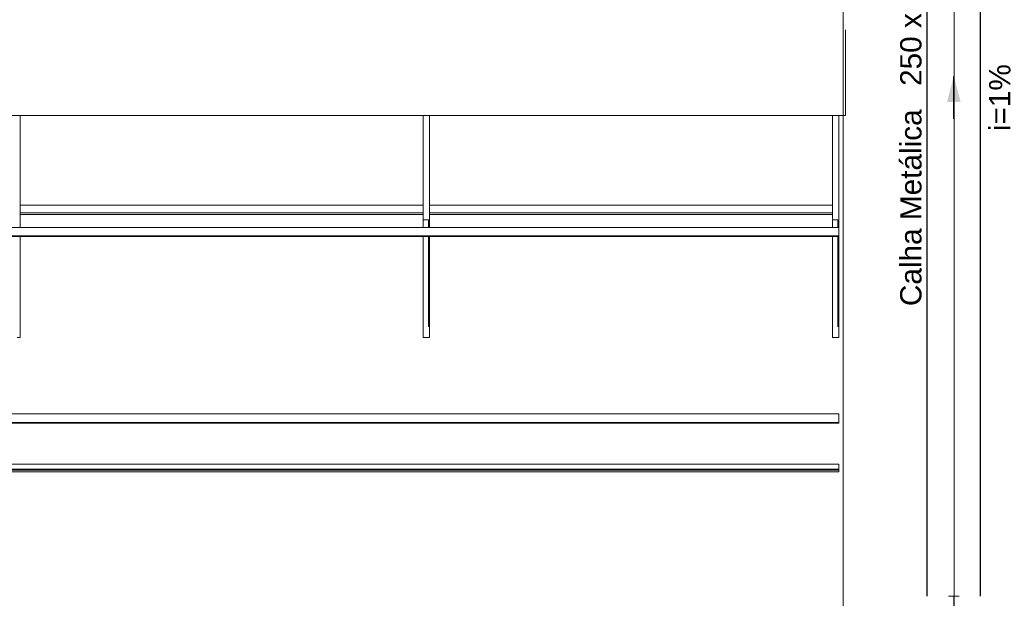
# Model space of a CAD drawing. Header units: millimetres. Extents: x -261 to 187, y -214 to 106.
# Tile 18 of 256: x -192.46 to -187.84, y -201.18 to -198.46. Entities that reach past the tile are written whole.
import ezdxf

# ---------------------------------------------------------------- set-up
doc = ezdxf.new("R2010")
doc.units = ezdxf.units.MM
doc.header["$LTSCALE"] = 0.005
doc.header["$MEASUREMENT"] = 0
doc.linetypes.add('NULL', pattern=[0])
for name, color, linetype, lineweight in [('AP-Condutos', 4, 'Continuous', 25), ('AP-Conexões', 9, 'Continuous', 18), ('AP-Sentido conduto', 9, 'Continuous', 30), ('AP-Textos conduto', 7, 'Continuous', 9), ('IFC-Cobertura-Contorno', 253, 'Continuous', 5), ('IFC-Parede-Contorno', 9, 'Continuous', 5)]:
    doc.layers.add(name, color=color, linetype=linetype, lineweight=lineweight)
doc.styles.add('Arial', font='arial.ttf')

msp = doc.modelspace()

# ---------------------------------------------------------------- hatches: boundary and pattern name
at = {"layer": 'AP-Sentido conduto', "linetype": 'Continuous'}
msp.add_hatch(color=7, dxfattribs=at).paths.add_polyline_path([(-188.0782, -198.7241), (-188.1105, -198.8449), (-188.0458, -198.8449)])

# ---------------------------------------------------------------- linework, layer by layer
at = {"layer": 'AP-Condutos'}
for p, q in [((-188.2032, -201.1644), (-188.2032, -196.4909)), ((-187.9532, -201.1644), (-187.9532, -196.4909))]:
    msp.add_line(p, q, dxfattribs=at)
at = {"layer": 'AP-Conexões'}
for p, q in [((-188.1032, -201.1644), (-188.0532, -201.1644)), ((-188.0782, -201.2144), (-188.0782, -201.1644))]:
    msp.add_line(p, q, dxfattribs=at)
at = {"layer": 'AP-Sentido conduto'}
msp.add_lwpolyline([(-188.0782, -198.9241), (-188.0782, -198.7241)], dxfattribs=at)
at = {"layer": 'IFC-Cobertura-Contorno', "lineweight": 5}
for p, q in [((-188.5858, -198.773), (-188.5858, -198.506)), ((-188.5858, -198.908), (-188.5858, -198.773)), ((-203.4414, -198.908), (-188.5858, -198.908)), ((-192.4587, -199.3479), (-192.4587, -198.908)), ((-190.568, -199.3479), (-190.568, -198.908)), ((-190.538, -199.3479), (-190.538, -198.908)), ((-188.6472, -199.3479), (-188.6472, -198.908)), ((-188.6172, -199.3479), (-188.6172, -198.908)), ((-192.4587, -199.3296), (-190.568, -199.3296)), ((-192.4587, -199.433), (-192.4587, -199.3479)), ((-190.568, -199.3768), (-190.568, -199.3479)), ((-190.538, -199.3296), (-188.6472, -199.3296)), ((-190.538, -199.433), (-190.538, -199.3479)), ((-188.6472, -199.3693), (-188.6472, -199.3479)), ((-188.6172, -199.3644), (-188.6172, -199.3296)), ((-188.6172, -199.3679), (-188.6172, -199.3381)), ((-188.6172, -199.6293), (-188.6172, -199.3479)), ((-192.4587, -199.3644), (-190.568, -199.3644)), ((-192.4587, -199.3734), (-190.568, -199.3734)), ((-190.568, -199.3981), (-190.568, -199.3768)), ((-190.538, -199.3644), (-188.6472, -199.3644)), ((-190.538, -199.3734), (-188.6472, -199.3734)), ((-188.6472, -199.3981), (-188.6472, -199.3693)), ((-211.6963, -199.433), (-188.6172, -199.433)), ((-190.568, -199.433), (-190.568, -199.3981)), ((-190.568, -199.3981), (-190.5573, -199.3981)), ((-190.5573, -199.3981), (-190.543, -199.3981)), ((-190.543, -199.433), (-190.543, -199.3981)), ((-188.6472, -199.433), (-188.6472, -199.3981)), ((-188.6472, -199.3981), (-188.6365, -199.3981)), ((-188.6365, -199.3981), (-188.6222, -199.3981)), ((-188.6222, -199.433), (-188.6222, -199.3981)), ((-188.6172, -199.4728), (-188.6172, -199.433)), ((-211.6963, -199.4728), (-188.6172, -199.4728)), ((-211.6963, -199.4768), (-188.6172, -199.4768)), ((-192.4587, -199.6667), (-192.4587, -199.4768)), ((-190.568, -199.9006), (-190.568, -199.4768)), ((-190.543, -199.664), (-190.543, -199.4768)), ((-190.538, -199.6667), (-190.538, -199.4768)), ((-188.6472, -199.9006), (-188.6472, -199.4768)), ((-188.6222, -199.6329), (-188.6222, -199.4768)), ((-188.6172, -199.4768), (-188.6172, -199.4728)), ((-192.4587, -199.9509), (-192.4587, -199.6667)), ((-190.543, -199.9006), (-190.543, -199.664)), ((-190.538, -199.9509), (-190.538, -199.6667)), ((-188.6222, -199.9006), (-188.6222, -199.6329)), ((-188.6172, -199.9509), (-188.6172, -199.6293)), ((-190.568, -199.9251), (-190.568, -199.9006)), ((-188.6472, -199.9265), (-188.6472, -199.9006)), ((-190.568, -199.9509), (-190.568, -199.9251)), ((-188.6472, -199.9509), (-188.6472, -199.9265)), ((-192.4732, -199.9509), (-192.4587, -199.9509)), ((-190.568, -199.9509), (-190.5525, -199.9509)), ((-190.5525, -199.9509), (-190.538, -199.9509)), ((-188.6472, -199.9509), (-188.6317, -199.9509)), ((-188.6317, -199.9509), (-188.6172, -199.9509)), ((-211.6963, -200.3093), (-188.6172, -200.3093)), ((-188.6172, -200.3491), (-188.6172, -200.3093)), ((-211.6963, -200.3491), (-188.6172, -200.3491)), ((-211.6963, -200.3531), (-188.6172, -200.3531)), ((-188.6172, -200.3531), (-188.6172, -200.3491)), ((-211.6963, -200.5455), (-188.6172, -200.5455)), ((-188.6172, -200.5754), (-188.6172, -200.5455)), ((-211.6963, -200.5681), (-190.5917, -200.5681)), ((-211.6963, -200.5731), (-191.7829, -200.5731)), ((-211.6963, -200.5808), (-188.6172, -200.5808)), ((-191.7829, -200.5731), (-188.6172, -200.5731)), ((-190.5917, -200.5681), (-188.6172, -200.5681)), ((-188.6172, -200.5685), (-188.6172, -200.5681)), ((-188.6172, -200.5731), (-188.6172, -200.5685)), ((-188.6172, -200.5808), (-188.6172, -200.5731))]:
    msp.add_line(p, q, dxfattribs=at)
at = {"layer": 'IFC-Parede-Contorno', "lineweight": 5}
for p, q in [((-188.0764, -200.8438), (-188.0764, -197.7672)), ((-188.5967, -199.2382), (-188.5967, -198.1407)), ((-188.5967, -200.1252), (-188.5967, -199.2382)), ((-188.5967, -201.5902), (-188.5967, -200.1252)), ((-188.0764, -202.2687), (-188.0764, -200.8438))]:
    msp.add_line(p, q, dxfattribs=at)

# ---------------------------------------------------------------- texts
at = {"layer": 'AP-Textos conduto', "linetype": 'NULL', "char_height": 0.1, "rotation": 90.0002, "line_spacing_factor": 0.6, "style": 'Arial'}
for s, insert, width, attachment_point in [('250 x 250', (-188.2285, -198.7691), 1.226982, 7), ('i=1%', (-187.8118, -198.8241), 0.628963, 8), ('Calha Metálica', (-188.2285, -198.8791), 1.847713, 9)]:
    msp.add_mtext(s, dxfattribs=dict(at, insert=insert, width=width, attachment_point=attachment_point))

doc.saveas('drawing.dxf')
